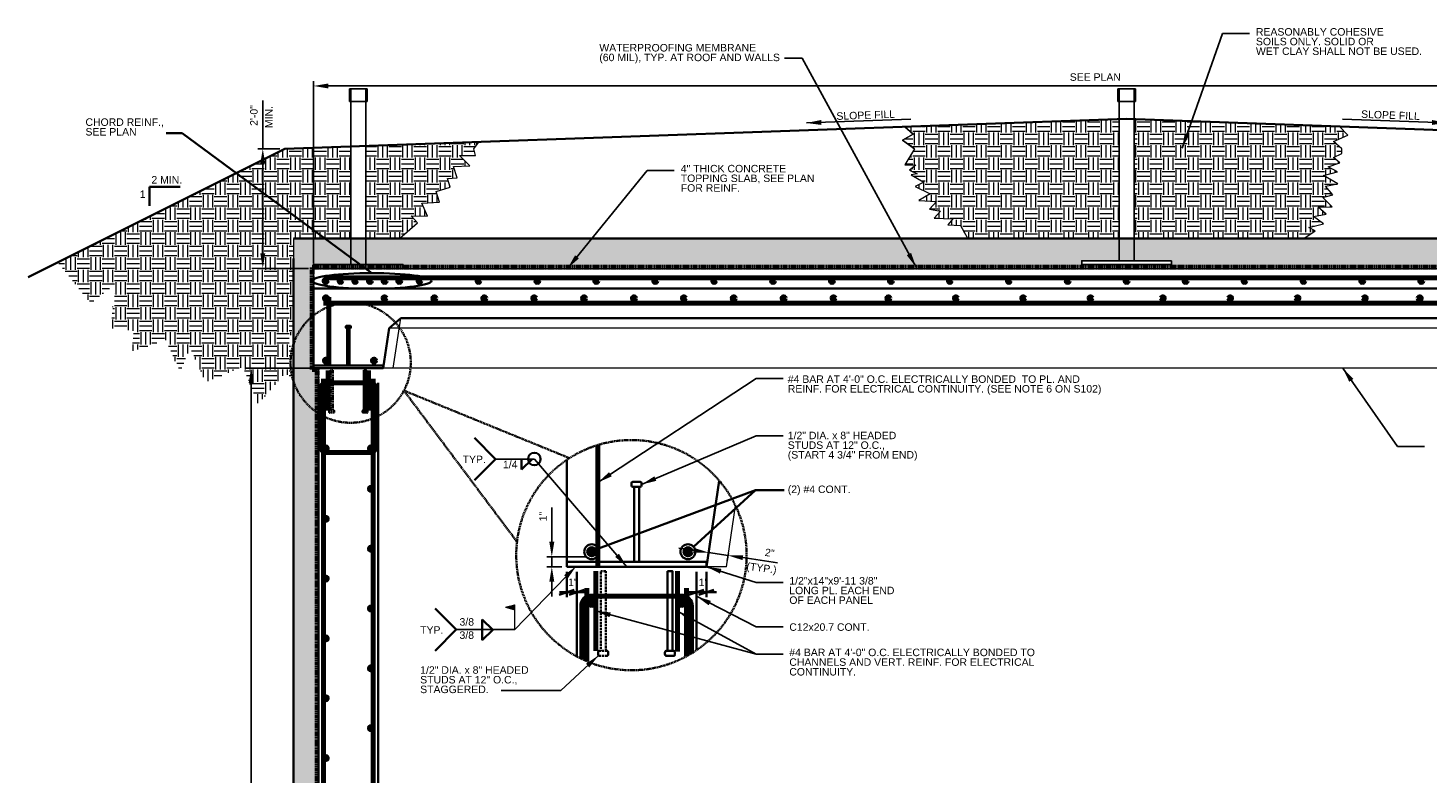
# Model space of a CAD drawing. Header units: inches. Extents: x -829 to 2226, y 10 to 4755.
# Tile 17 of 54: x -615 to -335, y 1485 to 1634. Entities that reach past the tile are written whole.
import ezdxf
from ezdxf.enums import TextEntityAlignment as Align

# ---------------------------------------------------------------- set-up
doc = ezdxf.new("R2010")
doc.units = ezdxf.units.IN
doc.header["$LTSCALE"] = 0.5
doc.header["$MEASUREMENT"] = 0
doc.linetypes.add('DGN Style 3', pattern=[0.621993, 0.444281, -0.177712])
for name, color, linetype, lineweight in [('G-ANNO-DIM', 7, 'Continuous', 0), ('G-ANNO-DIMS', 7, 'Continuous', 35), ('G-ANNO-PATT', 7, 'Continuous', 18), ('G-ANNO-TEXT', 7, 'Continuous', 35), ('Level 1', 7, 'Continuous', 0), ('S-FSTN-MISC', 7, 'Continuous', 25), ('S-REIN-RBAR', 7, 'Continuous', 70), ('S-WALL-LOAD', 7, 'Continuous', 35), ('S-WALL-SHEA', 7, 'Continuous', 35)]:
    doc.layers.add(name, color=color, linetype=linetype, lineweight=lineweight)
doc.styles.add('AEC_3 4_1 0 Scale', font='arial.ttf', dxfattribs={"height": 1.5})
doc.dimstyles.new("3 4 1'-0", dxfattribs={"dimtxt": 1.5, "dimasz": 3, "dimexe": 1, "dimexo": 1, "dimgap": 1, "dimtad": 1, "dimdec": 4, "dimzin": 15, "dimdsep": 46, "dimlunit": 4, "dimtxsty": 'AEC_3 4_1 0 Scale', "dimcen": 0.09, "dimadec": 4, "dimazin": 3, "dimtfac": 1, "dimtdec": 4, "dimtofl": 0, "dimtmove": 0, "dimatfit": 3, "dimfxl": 1, "dimfrac": 2, "dimtolj": 1, "dimtzin": 15, "dimarcsym": 0})
pattern_1 = [(0, (-935.389, 1131.2304), (2.5, 2.5), [2.5, -2.5]), (0, (-935.389, 1132.168), (2.5, 2.5), [2.5, -2.5]), (0, (-935.389, 1133.1054), (2.5, 2.5), [2.5, -2.5]), (90, (-935.0764, 1133.418), (-2.5, 2.5), [2.5, -2.5]), (90, (-934.139, 1133.418), (-2.5, 2.5), [2.5, -2.5]), (90, (-933.2014, 1133.418), (-2.5, 2.5), [2.5, -2.5])]

# ---------------------------------------------------------------- blocks, each defined once
blk = doc.blocks.new('REINFDOT')
for radius in [0.00313, 0.00187, 0.000625]:
    blk.add_circle((0, 0), radius)
blk = doc.blocks.new('REINF. DOT_1')
at = {"layer": 'S-REIN-RBAR', "extrusion": (0, 0, -1), "xscale": 100, "yscale": -100, "zscale": 100, "rotation": 90}
blk.add_blockref('REINFDOT', (-36.53, 24.59), dxfattribs=at)
blk = doc.blocks.new('REINF. DOT')
at = {"layer": 'S-REIN-RBAR', "xscale": 100, "yscale": 100, "zscale": 100, "rotation": 90.00000000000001}
blk.add_blockref('REINFDOT', (36.53, 24.59), dxfattribs=at)
blk = doc.blocks.new('*U318')
at = {"layer": 'G-ANNO-TEXT'}
for p, q in [((-0.25, 3), (-0.25, -4.5)), ((-0.5, -4.63), (-0.5, -4.88)), ((-0.38, -4.5), (0.37, -4.5)), ((-0.38, -5), (0.37, -5)), ((0.5, -4.63), (0.5, -4.88))]:
    blk.add_line(p, q, dxfattribs=at)
at = {"layer": 'G-ANNO-TEXT', "flags": 128}
blk.add_lwpolyline([(-0.25, 3), (0.25, 3), (0.25, -4.5)], dxfattribs=at)
at = {"layer": 'G-ANNO-TEXT', "extrusion": (0, 0, -1)}
for centre, start, end in [((0.37, -4.63), 0, 90), ((0.37, -4.88), 270, 0), ((-0.38, -4.63), 90, 180), ((-0.38, -4.88), 180, 270)]:
    blk.add_arc(centre, 0.125, start, end, dxfattribs=at)
blk = doc.blocks.new('field')
at = {"layer": 'Level 1'}
for p, q in [((-0.094, 0.225), (0, 0.25)), ((-0.094, 0.225), (0, 0.2)), ((0, 0), (0, 0.25))]:
    blk.add_line(p, q, dxfattribs=at)
for points in [[(-0.002, 0.247), (-0.086, 0.225), (-0.002, 0.202)], [(-0.004, 0.245), (-0.078, 0.225), (-0.004, 0.205)], [(-0.006, 0.242), (-0.07, 0.225), (-0.006, 0.208)], [(-0.008, 0.24), (-0.063, 0.225), (-0.008, 0.21)], [(-0.01, 0.237), (-0.055, 0.225), (-0.01, 0.213)], [(-0.012, 0.234), (-0.047, 0.225), (-0.012, 0.215)], [(-0.014, 0.218), (-0.014, 0.232), (-0.04, 0.225)], [(-0.016, 0.221), (-0.016, 0.229), (-0.032, 0.225)], [(-0.018, 0.223), (-0.018, 0.227), (-0.024, 0.225)]]:
    blk.add_3dface(points, dxfattribs=at)
blk = doc.blocks.new('all_around')
at = {"layer": 'G-ANNO-TEXT'}
blk.add_circle((0, 0), 0.0625, dxfattribs=at)
blk = doc.blocks.new('*D326')
at = {"layer": 'Defpoints', "color": 0, "transparency": 16777216}
for p in [(-478.62, 1530.54), (-474.71, 1529.95), (-474.91, 1528.6)]:
    blk.add_point(p, dxfattribs=at)
at = {"layer": 'G-ANNO-DIMS', "color": 0, "lineweight": -2, "transparency": 16777216}
for p, q in [((-481.79, 1529.63), (-484.76, 1530.07)), ((-478.77, 1529.55), (-478.97, 1528.2)), ((-478.82, 1529.18), (-474.91, 1528.6)), ((-474.85, 1528.97), (-475.06, 1527.61)), ((-471.94, 1528.16), (-464.98, 1527.12))]:
    blk.add_line(p, q, dxfattribs=at)
at = {"layer": 'G-ANNO-DIMS', "color": 0, "transparency": 16777216}
for points in [[(-481.72, 1530.12), (-481.86, 1529.13), (-478.82, 1529.18)], [(-471.87, 1528.65), (-472.02, 1527.66), (-474.91, 1528.6)]]:
    blk.add_solid(points, dxfattribs=at)
at = {"layer": 'G-ANNO-DIMS', "color": 0, "transparency": 16777216, "insert": (-466.57, 1529.13), "char_height": 1.5, "attachment_point": 5, "rotation": 351.5, "style": 'AEC_3 4_1 0 Scale'}
blk.add_mtext('\\A1;2"', dxfattribs=at)
blk = doc.blocks.new('*D327')
at = {"layer": 'Defpoints', "color": 0, "transparency": 16777216}
for p in [(-510.24, 1528.34), (-502.25, 1528.34), (-507.25, 1526.34)]:
    blk.add_point(p, dxfattribs=at)
at = {"layer": 'G-ANNO-DIMS', "color": 0, "lineweight": -2, "transparency": 16777216}
for p, q in [((-510.24, 1531.34), (-510.24, 1538.19)), ((-503.25, 1528.34), (-511.24, 1528.34)), ((-510.24, 1526.34), (-510.24, 1528.34)), ((-508.25, 1526.34), (-511.24, 1526.34)), ((-510.24, 1523.34), (-510.24, 1520.34))]:
    blk.add_line(p, q, dxfattribs=at)
at = {"layer": 'G-ANNO-DIMS', "color": 0, "transparency": 16777216}
for points in [[(-510.74, 1531.34), (-509.74, 1531.34), (-510.24, 1528.34)], [(-510.74, 1523.34), (-509.74, 1523.34), (-510.24, 1526.34)]]:
    blk.add_solid(points, dxfattribs=at)
at = {"layer": 'G-ANNO-DIMS', "color": 0, "transparency": 16777216, "insert": (-512, 1536.4), "char_height": 1.5, "attachment_point": 5, "rotation": 90, "style": 'AEC_3 4_1 0 Scale'}
blk.add_mtext('\\A1;1"', dxfattribs=at)
blk = doc.blocks.new('*D328')
at = {"layer": 'Defpoints', "color": 0, "transparency": 16777216}
for p in [(-570.5, 1566.18), (-557.02, 1566.18), (-562.52, 1390.18)]:
    blk.add_point(p, dxfattribs=at)
at = {"layer": 'G-ANNO-DIMS', "color": 0, "lineweight": -2, "transparency": 16777216}
for p, q in [((-558.02, 1566.18), (-571.5, 1566.18)), ((-570.5, 1393.18), (-570.5, 1563.18)), ((-563.52, 1390.18), (-571.5, 1390.18))]:
    blk.add_line(p, q, dxfattribs=at)
at = {"layer": 'G-ANNO-DIMS', "color": 0, "transparency": 16777216}
for points in [[(-571, 1563.18), (-570, 1563.18), (-570.5, 1566.18)], [(-571, 1393.18), (-570, 1393.18), (-570.5, 1390.18)]]:
    blk.add_solid(points, dxfattribs=at)
at = {"layer": 'G-ANNO-DIMS', "color": 0, "transparency": 16777216, "insert": (-572.27, 1461.71), "char_height": 1.5, "attachment_point": 5, "rotation": 90, "style": 'AEC_3 4_1 0 Scale'}
blk.add_mtext('\\A1;14\'-8"', dxfattribs=at)
blk = doc.blocks.new('*D329')
at = {"layer": 'Defpoints', "color": 0, "transparency": 16777216}
for p in [(-232.02, 1622.77), (-558.02, 1586.18), (-232.02, 1586.18)]:
    blk.add_point(p, dxfattribs=at)
at = {"layer": 'G-ANNO-DIMS', "color": 0, "lineweight": -2, "transparency": 16777216}
for p, q in [((-558.02, 1587.18), (-558.02, 1623.77)), ((-555.02, 1622.77), (-235.02, 1622.77)), ((-232.02, 1587.18), (-232.02, 1623.77))]:
    blk.add_line(p, q, dxfattribs=at)
at = {"layer": 'G-ANNO-DIMS', "color": 0, "transparency": 16777216}
for points in [[(-555.02, 1623.27), (-555.02, 1622.27), (-558.02, 1622.77)], [(-235.02, 1623.27), (-235.02, 1622.27), (-232.02, 1622.77)]]:
    blk.add_solid(points, dxfattribs=at)
at = {"layer": 'G-ANNO-DIMS', "color": 0, "transparency": 16777216, "insert": (-401.3, 1624.55), "char_height": 1.5, "attachment_point": 5, "style": 'AEC_3 4_1 0 Scale'}
blk.add_mtext('\\A1;SEE PLAN', dxfattribs=at)
blk = doc.blocks.new('*U322')
at = {"layer": 'S-REIN-RBAR'}
for p, q in [((-3.25, -8), (-3.25, 4)), ((6.75, 5), (-2.25, 5)), ((7.75, -8), (7.75, 4)), ((6.75, -9), (-2.25, -9))]:
    blk.add_line(p, q, dxfattribs=at)
at = {"layer": 'S-REIN-RBAR', "extrusion": (0, 0, -1)}
for centre, start, end in [((2.25, 4), 0, 90), ((-6.75, -8), 180, 270)]:
    blk.add_arc(centre, 1, start, end, dxfattribs=at)
at = {"layer": 'S-REIN-RBAR'}
for centre, start, end in [((6.75, 4), 0, 90), ((-2.25, -8), 180, 270)]:
    blk.add_arc(centre, 1, start, end, dxfattribs=at)
blk = doc.blocks.new('*U320')
at = {"layer": 'G-ANNO-TEXT', "linetype": 'DGN Style 3'}
for p, q in [((-0.25, 3), (-0.25, -5)), ((-0.5, -5.13), (-0.5, -5.38)), ((-0.38, -5), (0.37, -5)), ((-0.38, -5.5), (0.37, -5.5)), ((0.5, -5.13), (0.5, -5.38))]:
    blk.add_line(p, q, dxfattribs=at)
at = {"layer": 'G-ANNO-TEXT', "linetype": 'DGN Style 3', "extrusion": (0, 0, -1), "flags": 128}
blk.add_lwpolyline([(0.25, 3), (-0.25, 3), (-0.25, -5)], dxfattribs=at)
at = {"layer": 'G-ANNO-TEXT', "linetype": 'DGN Style 3', "extrusion": (0, 0, -1)}
for centre, start, end in [((0.37, -5.13), 0, 90), ((0.37, -5.38), 270, 0), ((-0.38, -5.13), 90, 180), ((-0.38, -5.38), 180, 270)]:
    blk.add_arc(centre, 0.125, start, end, dxfattribs=at)
blk = doc.blocks.new('*U319')
at = {"layer": 'G-ANNO-TEXT'}
for p, q in [((-0.25, 3), (-0.25, -5)), ((-0.5, -5.13), (-0.5, -5.38)), ((-0.38, -5), (0.37, -5)), ((-0.38, -5.5), (0.37, -5.5)), ((0.5, -5.13), (0.5, -5.38))]:
    blk.add_line(p, q, dxfattribs=at)
at = {"layer": 'G-ANNO-TEXT', "flags": 128}
blk.add_lwpolyline([(-0.25, 3), (0.25, 3), (0.25, -5)], dxfattribs=at)
at = {"layer": 'G-ANNO-TEXT', "extrusion": (0, 0, -1)}
for centre, start, end in [((0.37, -5.13), 0, 90), ((0.37, -5.38), 270, 0), ((-0.38, -5.13), 90, 180), ((-0.38, -5.38), 180, 270)]:
    blk.add_arc(centre, 0.125, start, end, dxfattribs=at)
blk = doc.blocks.new('*D349')
at = {"layer": 'Defpoints', "color": 0, "transparency": 16777216}
for p in [(-568.17, 1610.18), (-563.73, 1610.18), (-558.02, 1586.18)]:
    blk.add_point(p, dxfattribs=at)
at = {"layer": 'G-ANNO-DIMS', "color": 0, "lineweight": -2, "transparency": 16777216}
for p, q in [((-568.17, 1610.18), (-568.17, 1619.86)), ((-564.73, 1610.18), (-569.17, 1610.18)), ((-568.17, 1589.18), (-568.17, 1607.18)), ((-559.02, 1586.18), (-569.17, 1586.18))]:
    blk.add_line(p, q, dxfattribs=at)
at = {"layer": 'G-ANNO-DIMS', "color": 0, "transparency": 16777216}
for points in [[(-568.67, 1607.18), (-567.67, 1607.18), (-568.17, 1610.18)], [(-568.67, 1589.18), (-567.67, 1589.18), (-568.17, 1586.18)]]:
    blk.add_solid(points, dxfattribs=at)
at = {"layer": 'G-ANNO-DIMS', "color": 0, "transparency": 16777216, "insert": (-569.94, 1616.85), "char_height": 1.5, "attachment_point": 5, "rotation": 90, "style": 'AEC_3 4_1 0 Scale'}
blk.add_mtext('\\A1;2\'-0"', dxfattribs=at)

msp = doc.modelspace()

# ---------------------------------------------------------------- hatches: boundary and pattern name
at = {"layer": 'G-ANNO-PATT', "linetype": 'Continuous', "lineweight": 0}
h = msp.add_hatch(dxfattribs=at)
h.set_pattern_fill('EARTH', color=5, scale=10)
h.set_pattern_definition(pattern_1)
h.paths.add_polyline_path([(-396.52111, 1616.1224), (-439.46454, 1614.54848), (-437.79282, 1613.0952), (-439.97105, 1611.90113), (-437.56051, 1610.17738), (-439.46833, 1606.94915), (-437.28796, 1606.90173), (-438.52035, 1605.90591), (-437.00357, 1605.14719), (-438.23595, 1604.95751), (-435.67639, 1603.48749), (-437.43016, 1602.63393), (-434.3966, 1601.1639), (-436.67177, 1599.78872), (-433.16422, 1599.59904), (-434.5388, 1598.0816), (-432.35843, 1597.65482), (-433.59082, 1596.23221), (-429.84627, 1596.08995), (-430.88905, 1594.90445), (-428.32949, 1594.80961), (-427.00231, 1592.34377), (-425.67513, 1592.17738), (-396.52111, 1592.17738)])
h = msp.add_hatch(dxfattribs=at)
h.set_pattern_fill('EARTH', color=5, scale=10)
h.set_pattern_definition(pattern_1)
h.paths.add_polyline_path([(-355.16787, 1602.64652), (-352.70311, 1603.12072), (-355.54707, 1604.78043), (-352.75051, 1605.53915), (-354.59908, 1606.53497), (-352.32391, 1607.34111), (-353.56645, 1608.44024), (-351.88716, 1609.22606), (-351.88716, 1610.17738), (-353.58021, 1611.65601), (-350.65601, 1612.90979), (-352.32584, 1614.61255), (-393.52111, 1616.1224), (-393.52111, 1592.17738), (-359.48119, 1592.17738), (-357.20604, 1593.68413), (-358.53323, 1594.39543), (-355.54707, 1595.10673), (-357.58524, 1596.57675), (-355.02567, 1597.05095), (-356.63725, 1598.47355), (-353.84069, 1598.52097), (-355.68927, 1600.37036), (-353.69849, 1600.9394)])
h = msp.add_hatch(dxfattribs=at)
h.set_pattern_fill('EARTH', color=5, scale=10)
h.set_pattern_definition(pattern_1)
h.paths.add_polyline_path([(-533.42561, 1601.58685), (-530.58537, 1602.49016), (-531.13481, 1604.21774), (-529.20027, 1604.32491), (-529.9205, 1606.63065), (-526.65547, 1606.77476), (-528.72012, 1608.84031), (-525.5031, 1608.84031), (-525.88722, 1610.17738), (-524.87881, 1611.51972), (-547.52111, 1610.75375), (-547.52111, 1592.17738), (-540.75093, 1592.17738), (-537.17079, 1595.2941), (-538.40817, 1596.71546), (-535.15416, 1596.68715), (-536.25851, 1599.28111), (-532.7534, 1599.47325)])
h = msp.add_hatch(dxfattribs=at)
h.set_pattern_fill('EARTH', color=5, scale=10)
h.set_pattern_definition(pattern_1)
h.paths.add_polyline_path([(-550.52111, 1610.64706), (-563.72749, 1610.17738), (-573.51026, 1605.28599), (-555.75083, 1592.17738), (-550.52111, 1592.17738)])
h = msp.add_hatch(dxfattribs=at)
h.set_pattern_fill('EARTH', color=5, scale=10)
h.set_pattern_definition(pattern_1)
edge = h.paths.add_edge_path()
edge.add_ellipse((-553.5378, 1571.58548), major_axis=(9.13156, 0), ratio=0.926017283, start_angle=158.2810631, end_angle=194.1782592, ccw=False)
edge.add_line((-562.02111, 1574.71465), (-562.02111, 1592.17738))
edge.add_line((-562.02111, 1592.17738), (-555.75083, 1592.17738))
edge.add_line((-555.75083, 1592.17738), (-573.51026, 1605.28599))
edge.add_line((-573.51026, 1605.28599), (-609.24138, 1587.42043))
edge.add_line((-609.24138, 1587.42043), (-602.64988, 1579.18721))
edge.add_line((-602.64988, 1579.18721), (-597.70751, 1583.14406))
edge.add_line((-597.70751, 1583.14406), (-598.66124, 1574.16705))
edge.add_line((-598.66124, 1574.16705), (-593.98879, 1573.67064))
edge.add_line((-593.98879, 1573.67064), (-594.4852, 1569.49819))
edge.add_line((-594.4852, 1569.49819), (-587.59599, 1571.85005))
edge.add_line((-587.59599, 1571.85005), (-584.74413, 1565.46085))
edge.add_line((-584.74413, 1565.46085), (-582.70669, 1570.30539))
edge.add_line((-582.70669, 1570.30539), (-579.61872, 1563.33951))
edge.add_line((-579.61872, 1563.33951), (-572.15284, 1566.42749))
edge.add_line((-572.15284, 1566.42749), (-569.06486, 1558.96161))
edge.add_line((-569.06486, 1558.96161), (-563.66417, 1565.14162))
edge.add_line((-563.66417, 1565.14162), (-562.22348, 1564.26171))
edge.add_arc((-550.55477, 1567.26326), 12.04857, 180, 194.425496, ccw=False)
edge.add_arc((-550.55477, 1567.26326), 12.04857, 169.2322301, 180, ccw=False)
at = {"layer": 'G-ANNO-TEXT', "linetype": 'Continuous', "lineweight": 0}
h = msp.add_hatch(dxfattribs=at)
h.set_pattern_fill('AR-SAND', color=5)
h.set_pattern_definition([(37.5, (-935.3889, 1131.2304), (-0.0629934, 1.9268238), [0, -1.52, 0, -1.7, 0, -1.625]), (7.5, (-935.389, 1131.2304), (1.769777, 2.822146), [0, -0.82, 0, -1.37, 0, -0.525]), (327.5, (-936.6189, 1131.2304), (3.114142, 0.005659), [0, -0.5, 0, -1.8, 0, -2.35]), (317.5, (-936.619, 1131.2304), (3.006127, 0.8776756), [0, -0.25, 0, -1.18, 0, -1.35])])
h.paths.add_polyline_path([(-603.63297, 1390.17738), (-562.94287, 1390.17738, -0.213571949), (-557.27111, 1398.35003), (-557.27111, 1565.92738), (-558.27111, 1565.92738), (-558.27111, 1586.42738), (-231.77111, 1586.42738), (-231.77111, 1565.92738), (-232.77111, 1565.92738), (-232.77111, 1390.42738), (-227.27111, 1390.42738), (-227.27111, 1390.17738), (-183.40925, 1390.17738), (-183.40925, 1366.17738), (-183.40925, 1360.17738), (-177.11562, 1360.17738), (-175.40925, 1360.17738), (-175.40925, 1396.17738), (-228.02111, 1396.17738), (-228.02111, 1592.17738), (-562.02111, 1592.17738), (-562.02111, 1396.17738), (-609.63297, 1396.17738), (-609.63297, 1360.17738), (-603.63297, 1360.17738), (-603.63297, 1366.17738)])
h.paths.add_polyline_path([(-404.02111, 1586.97738), (-404.02111, 1587.72738), (-386.02111, 1587.72738), (-386.02111, 1586.97738)], flags=16)

# ---------------------------------------------------------------- linework, layer by layer
at = {"layer": 'G-ANNO-DIMS'}
for p, q in [((-507.24654, 1525.34265), (-507.24654, 1520.22042)), ((-505.24654, 1525.34265), (-505.24654, 1520.22042)), ((-481.24654, 1525.34265), (-481.24654, 1520.22042)), ((-479.24654, 1525.34265), (-479.24654, 1520.22042)), ((-505.74654, 1521.72042), (-508.74654, 1520.72042)), ((-503.47528, 1521.22042), (-508.7124, 1521.22042)), ((-506.74654, 1520.72042), (-503.74654, 1521.72042)), ((-482.95065, 1521.22042), (-481.24654, 1521.22042)), ((-479.74654, 1521.72042), (-482.74654, 1520.72042)), ((-477.24654, 1521.22042), (-482.35478, 1521.22042)), ((-480.74654, 1520.72042), (-477.74654, 1521.72042))]:
    msp.add_line(p, q, dxfattribs=at)
at = {"layer": 'G-ANNO-PATT'}
for p, q in [((-542.02111, 1566.17738), (-540.5266, 1576.17738)), ((-247.22, 1574.19934), (-542.82222, 1574.19934)), ((-246.02111, 1566.17738), (-544.02111, 1566.17738)), ((-475.24654, 1526.34265), (-473.41974, 1538.56603)), ((-475.24654, 1526.34265), (-479.24654, 1526.34265))]:
    msp.add_line(p, q, dxfattribs=at)
at = {"layer": 'G-ANNO-PATT', "flags": 128}
for points in [[(-396.52111, 1616.1224), (-439.46454, 1614.54848), (-437.79282, 1613.0952), (-439.97105, 1611.90113), (-437.56051, 1610.17738), (-439.46833, 1606.94915), (-437.28796, 1606.90173), (-438.52035, 1605.90591), (-437.00357, 1605.14719), (-438.23595, 1604.95751), (-435.67639, 1603.48749), (-437.43016, 1602.63393), (-434.3966, 1601.1639), (-436.67177, 1599.78872), (-433.16422, 1599.59904), (-434.5388, 1598.0816), (-432.35843, 1597.65482), (-433.59082, 1596.23221), (-429.84627, 1596.08995), (-430.88905, 1594.90445), (-428.32949, 1594.80961), (-427.00231, 1592.34377), (-425.67513, 1592.17738), (-359.48119, 1592.17738), (-357.20604, 1593.68413), (-358.53323, 1594.39543), (-355.54707, 1595.10673), (-357.58524, 1596.57675), (-355.02567, 1597.05095), (-356.63725, 1598.47355), (-353.84069, 1598.52097), (-355.68927, 1600.37036), (-353.69849, 1600.9394), (-355.16787, 1602.64652), (-352.70311, 1603.12072), (-355.54707, 1604.78043), (-352.75051, 1605.53915), (-354.59908, 1606.53497), (-352.32391, 1607.34111), (-353.56645, 1608.44024), (-351.88716, 1609.22606), (-351.88716, 1610.17738), (-353.58021, 1611.65601), (-350.65601, 1612.90979), (-352.32584, 1614.61255), (-393.52111, 1616.1224)], [(-437.56051, 1610.17738), (-439.97105, 1611.90113), (-437.79282, 1613.0952), (-439.46454, 1614.54848)], [(-228.02111, 1592.17738), (-562.02111, 1592.17738), (-562.02111, 1396.17738), (-609.63297, 1396.17738), (-609.63297, 1360.17738), (-603.63297, 1360.17738), (-603.63297, 1366.17738), (-603.63297, 1366.17738), (-603.63297, 1390.17738), (-562.52111, 1390.17738), (-558.02111, 1390.17738), (-557.02111, 1390.17738), (-557.02111, 1393.14688), (-557.02111, 1563.20788), (-557.02111, 1566.17738), (-558.02111, 1566.17738), (-558.02111, 1566.17738), (-558.02111, 1586.17738), (-507.0768, 1586.17695), (-232.02111, 1586.17738)]]:
    msp.add_lwpolyline(points, dxfattribs=at)
for points, elevation in [([(-396.52111, 1616.1224), (-439.46454, 1614.54848), (-437.79282, 1613.0952), (-439.97105, 1611.90113), (-437.56051, 1610.17738), (-439.46833, 1606.94915), (-437.28796, 1606.90173), (-438.52035, 1605.90591), (-437.00357, 1605.14719), (-438.23595, 1604.95751), (-435.67639, 1603.48749), (-437.43016, 1602.63393), (-434.3966, 1601.1639), (-436.67177, 1599.78872), (-433.16422, 1599.59904), (-434.5388, 1598.0816), (-432.35843, 1597.65482), (-433.59082, 1596.23221), (-429.84627, 1596.08995), (-430.88905, 1594.90445), (-428.32949, 1594.80961), (-427.00231, 1592.34377), (-425.67513, 1592.17738), (-396.52111, 1592.17738), (-396.52111, 1616.1224)], -0.72199), ([(-393.52111, 1592.17738), (-359.48119, 1592.17738), (-357.20604, 1593.68413), (-358.53323, 1594.39543), (-355.54707, 1595.10673), (-357.58524, 1596.57675), (-355.02567, 1597.05095), (-356.63725, 1598.47355), (-353.84069, 1598.52097), (-355.68927, 1600.37036), (-353.69849, 1600.9394), (-355.16787, 1602.64652), (-352.70311, 1603.12072), (-355.54707, 1604.78043), (-352.75051, 1605.53915), (-354.59908, 1606.53497), (-352.32391, 1607.34111), (-353.56645, 1608.44024), (-351.88716, 1609.22606), (-351.88716, 1610.17738), (-353.58021, 1611.65601), (-350.65601, 1612.90979), (-352.32584, 1614.61255), (-393.52111, 1616.1224), (-393.52111, 1592.17738)], -0.65483), ([(-547.52111, 1592.17738), (-540.75093, 1592.17738), (-537.17079, 1595.2941), (-538.40817, 1596.71546), (-535.15416, 1596.68715), (-536.25851, 1599.28111), (-532.7534, 1599.47325), (-533.42561, 1601.58685), (-530.58537, 1602.49016), (-531.13481, 1604.21774), (-529.20027, 1604.32491), (-529.9205, 1606.63065), (-526.65547, 1606.77476), (-528.72012, 1608.84031), (-525.5031, 1608.84031), (-525.88722, 1610.17738), (-524.87881, 1611.51972), (-547.52111, 1610.75375), (-547.52111, 1592.17738)], -1.04287)]:
    msp.add_lwpolyline(points, close=True, dxfattribs=dict(at, elevation=elevation))
at = {"layer": 'G-ANNO-TEXT'}
for p, q in [((-563.72749, 1610.17738), (-395.02111, 1616.17738)), ((-226.31474, 1610.17738), (-395.02111, 1616.17738)), ((-563.72749, 1610.17738), (-615.22862, 1584.42681)), ((-584.72543, 1602.52052), (-590.8508, 1602.52052)), ((-590.8508, 1602.52052), (-590.8508, 1598.74635)), ((-562.02111, 1592.17738), (-228.02111, 1592.17738)), ((-562.02111, 1396.17738), (-562.02111, 1588.17738)), ((-542.82222, 1574.19934), (-540.5266, 1576.17738)), ((-540.5266, 1576.17738), (-249.51562, 1576.17738)), ((-544.02111, 1566.17738), (-542.82222, 1574.19934)), ((-521.50731, 1547.94083), (-525.74228, 1552.1758)), ((-521.50731, 1547.94083), (-525.74228, 1543.70586)), ((-516.28535, 1545.84346), (-514.17788, 1547.91212)), ((-516.28535, 1547.90839), (-516.28535, 1545.84346)), ((-479.24654, 1526.34265), (-476.668, 1543.59604)), ((-500.90197, 1530.01141), (-469.41771, 1541.69202)), ((-529.38996, 1513.71556), (-533.62493, 1517.95053)), ((-524.16801, 1515.74804), (-522.06053, 1513.67938)), ((-524.16801, 1513.68311), (-524.16801, 1515.74804)), ((-529.38996, 1513.71556), (-533.62493, 1509.48059)), ((-524.16801, 1511.61819), (-522.06053, 1513.68684)), ((-524.16801, 1513.68311), (-524.16801, 1511.61819))]:
    msp.add_line(p, q, dxfattribs=at)
at = {"layer": 'G-ANNO-TEXT', "linetype": 'DGN Style 3'}
for q in [(-506.7059, 1548.12405), (-517.21668, 1531.34285)]:
    msp.add_line((-539.88474, 1561.66698), q, dxfattribs=at)
at = {"layer": 'G-ANNO-TEXT', "flags": 128}
for points in [[(-546.33016, 1585.22378), (-584.35109, 1613.28783), (-587.50877, 1613.28783)], [(-558.02111, 1566.17738), (-558.02111, 1582.17738), (-507.01863, 1582.17738)], [(-232.02111, 1566.17738), (-232.02111, 1582.17738), (-558.02111, 1582.17738)], [(-507.24654, 1526.34265), (-507.24654, 1547.76817)], [(-481.84023, 1530.35495), (-469.41771, 1541.69202), (-463.65297, 1541.69202)]]:
    msp.add_lwpolyline(points, dxfattribs=at)
at = {"layer": 'G-ANNO-TEXT', "linetype": 'DGN Style 3'}
for centre, radius in [((-550.55477, 1567.26326), 12.04857), ((-494.27991, 1528.65886), 23.09327)]:
    msp.add_circle(centre, radius, dxfattribs=at)
at = {"layer": 'G-ANNO-TEXT'}
for centre in [(-502.24654, 1529.34265), (-482.94945, 1529.34265)]:
    msp.add_circle(centre, 1.5017, dxfattribs=at)
msp.add_ellipse((-546.33016, 1583.66471, -7.03937), major_axis=(11.96715, 0), ratio=0.13027927, dxfattribs=at)
for points in [[(-558.02111, 1566.17738), (-544.02111, 1566.17738), (-544.02111, 1566.67738), (-558.02111, 1566.67738)], [(-507.24654, 1526.34265), (-479.24654, 1526.34265), (-479.24654, 1527.34265), (-507.24654, 1527.34265)]]:
    msp.add_3dface(points, dxfattribs=at)
at = {"layer": 'S-FSTN-MISC'}
for p, q in [((-550.52111, 1586.92738, -7.03937), (-550.52111, 1622.17738, -7.03937)), ((-547.52111, 1586.92738, -7.03937), (-547.52111, 1622.17738, -7.03937)), ((-396.52111, 1587.72738, -7.03937), (-396.52111, 1622.17738, -7.03937)), ((-393.52111, 1587.72738, -7.03937), (-393.52111, 1622.17738, -7.03937))]:
    msp.add_line(p, q, dxfattribs=at)
for points in [[(-547.27111, 1622.17738, -7.03937), (-550.77111, 1622.17738, -7.03937), (-550.77111, 1619.67738, -7.03937), (-547.27111, 1619.67738, -7.03937)], [(-393.27111, 1622.17738, -7.03937), (-396.77111, 1622.17738, -7.03937), (-396.77111, 1619.67738, -7.03937), (-393.27111, 1619.67738, -7.03937)], [(-540.02111, 1586.92738, -7.03937), (-558.02111, 1586.92738, -7.03937), (-558.02111, 1586.17738, -7.03937), (-540.02111, 1586.17738, -7.03937)], [(-386.02111, 1587.72738, -7.03937), (-404.02111, 1587.72738, -7.03937), (-404.02111, 1586.97738, -7.03937), (-386.02111, 1586.97738, -7.03937)]]:
    msp.add_3dface(points, dxfattribs=at)
at = {"layer": 'S-REIN-RBAR'}
for p, q in [((-555.90306, 1584.2899, -7.03937), (-233.90306, 1584.2899, -7.03937)), ((-554.9021, 1566.67738), (-554.9021, 1580.43811)), ((-556.02111, 1579.17738), (-234.02111, 1579.17738)), ((-556.02111, 1390.61438), (-556.02111, 1564.02038)), ((-555.0896, 1565.6692), (-555.0896, 1557.6692)), ((-546.95163, 1565.6692), (-546.95163, 1557.6692)), ((-546.02011, 1390.61438), (-546.02011, 1564.02038)), ((-501.00851, 1526.34265), (-501.00851, 1550.75015)), ((-501.44601, 1525.46865, 7.03937), (-501.44601, 1509.46865, 7.03937)), ((-485.04506, 1525.46865, 7.03937), (-485.04506, 1509.3263, 7.03937)), ((-503.24654, 1507.37745), (-503.24654, 1522.02865)), ((-483.24454, 1508.37292), (-483.24454, 1522.02865)), ((-504.24554, 1507.82655, 7.03937), (-504.24554, 1518.45261, 7.03937)), ((-484.24554, 1520.45261, 7.03937), (-502.24554, 1520.45261, 7.03937)), ((-482.24554, 1508.94915, 7.03937), (-482.24554, 1518.45261, 7.03937))]:
    msp.add_line(p, q, dxfattribs=at)
at = {"layer": 'S-REIN-RBAR', "extrusion": (0, 0, -1)}
msp.add_arc((502.24554, 1518.45261, -7.03937), 2, 0, 90, dxfattribs=at)
at = {"layer": 'S-REIN-RBAR'}
msp.add_arc((-484.24554, 1518.45261, 7.03937), 2, 0, 90, dxfattribs=at)
at = {"layer": 'S-WALL-LOAD'}
for p, q in [((-557.02111, 1388.67738), (-557.02111, 1563.20788)), ((-545.02111, 1388.67738), (-545.02111, 1563.20788)), ((-505.24654, 1508.33567), (-505.24654, 1520.40365)), ((-481.24654, 1509.59502), (-481.24654, 1520.40365))]:
    msp.add_line(p, q, dxfattribs=at)
at = {"layer": 'S-WALL-SHEA', "linetype": 'DGN Style 3', "lineweight": 70, "flags": 128}
msp.add_lwpolyline([(-584.27111, 1360.17738), (-584.27111, 1372.42738), (-562.77111, 1372.42738), (-562.77111, 1390.42738), (-557.27111, 1390.42738), (-557.27111, 1565.92738), (-558.27111, 1565.92738), (-558.27111, 1586.42738), (-231.77111, 1586.42738), (-231.77111, 1565.92738), (-232.77111, 1565.92738), (-232.77111, 1390.42738), (-227.27111, 1390.42738), (-227.27111, 1372.42738), (-205.77111, 1372.42738), (-205.77111, 1360.17738)], dxfattribs=at)

# ---------------------------------------------------------------- block references
at = {"layer": 'G-ANNO-TEXT', "rotation": 180}
msp.add_blockref('*U318', (-551.02112, 1569.67736), dxfattribs=at)
at = {"layer": 'G-ANNO-TEXT', "linetype": 'DGN Style 3', "extrusion": (0, 0, -1)}
msp.add_blockref('*U320', (554.367, 1562.74039), dxfattribs=at)
at = {"layer": 'G-ANNO-TEXT'}
msp.add_blockref('*U319', (-547.67422, 1562.74039), dxfattribs=at)
at = {"layer": 'G-ANNO-TEXT', "xscale": 2, "yscale": 2, "zscale": 2, "rotation": 180}
msp.add_blockref('*U318', (-493.24655, 1533.34262), dxfattribs=at)
at = {"layer": 'G-ANNO-TEXT', "linetype": 'DGN Style 3', "extrusion": (0, 0, -1), "xscale": 2, "yscale": 2, "zscale": 2}
msp.add_blockref('*U320', (499.93831, 1519.46869, -7.03937), dxfattribs=at)
at = {"layer": 'G-ANNO-TEXT', "xscale": 2, "yscale": 2, "zscale": 2}
msp.add_blockref('*U319', (-486.55276, 1519.46869, 7.03937), dxfattribs=at)
at = {"layer": 'Level 1', "xscale": 20, "yscale": 20, "zscale": 20}
for name, p in [('all_around', (-513.73763, 1547.94083)), ('field', (-517.62028, 1513.71556))]:
    msp.add_blockref(name, p, dxfattribs=at)
at = {"layer": 'S-REIN-RBAR', "rotation": 180}
for p in [(-519.02566, 1608.25835, -7.03937), (-516.07291, 1608.25835, -7.03937), (-513.12015, 1608.25835, -7.03937), (-510.1674, 1608.25835, -7.03937), (-507.21464, 1608.25835, -7.03937), (-504.26188, 1608.25835, -7.03937), (-500.21999, 1608.25835, -7.03937), (-488.40897, 1608.25835, -7.03937), (-476.59794, 1608.25835, -7.03937), (-464.78692, 1608.25835, -7.03937), (-452.9759, 1608.25835, -7.03937), (-441.16487, 1608.25835, -7.03937), (-429.35385, 1608.25835, -7.03937), (-429.35385, 1608.25835, -7.03937), (-417.54282, 1608.25835, -7.03937), (-405.7318, 1608.25835, -7.03937), (-393.92078, 1608.25835, -7.03937), (-382.10975, 1608.25835, -7.03937), (-370.29873, 1608.25835, -7.03937), (-358.48771, 1608.25835, -7.03937), (-346.67668, 1608.25835, -7.03937), (-334.86566, 1608.25835, -7.03937), (-323.05464, 1608.25835, -7.03937), (-311.24361, 1608.25835, -7.03937), (-299.43259, 1608.25835, -7.03937), (-518.98771, 1604.76681), (-507.23771, 1604.76681), (-497.23771, 1604.76681), (-487.23771, 1604.76681), (-477.23771, 1604.76681), (-467.23771, 1604.76681), (-457.23771, 1604.76681), (-447.23771, 1604.76681), (-437.23771, 1604.76681), (-427.23771, 1604.76681), (-417.23771, 1604.76681), (-406.23771, 1604.76681), (-392.73771, 1604.76681), (-379.23771, 1604.76681), (-365.73771, 1604.76681), (-518.98771, 1592.26681), (-509.33917, 1592.26681), (-509.97801, 1587.20137), (-509.98671, 1574.65838), (-509.98671, 1566.54256), (-509.98671, 1554.54256), (-509.98671, 1542.54256), (-509.98671, 1530.54256), (-509.98671, 1518.54256)]:
    msp.add_blockref('REINF. DOT', p, dxfattribs=at)
at = {"layer": 'S-REIN-RBAR', "extrusion": (0, 0, -1), "rotation": 180}
for p in [(424.30452, 1604.76681), (410.80452, 1604.76681), (397.30452, 1604.76681), (383.80452, 1604.76681), (372.80452, 1604.76681), (592.06321, 1587.20137), (592.05452, 1574.65838), (592.05452, 1560.54256), (592.05452, 1548.54256), (592.05452, 1536.54256), (592.05452, 1524.54256), (592.05452, 1512.54256)]:
    msp.add_blockref('REINF. DOT_1', p, dxfattribs=at)
at = {"layer": 'S-REIN-RBAR'}
msp.add_blockref('*U322', (-553.27063, 1558.23238), dxfattribs=at)
at = {"layer": 'S-REIN-RBAR', "xscale": 2, "yscale": 2, "zscale": 2, "rotation": 180}
for p in [(-429.17973, 1578.52151), (-409.88264, 1578.52151), (-411.16033, 1568.39065, 7.03937)]:
    msp.add_blockref('REINF. DOT', p, dxfattribs=at)
at = {"layer": 'S-REIN-RBAR', "extrusion": (0, 0, -1), "xscale": 2, "yscale": 2, "zscale": 2, "rotation": 180}
msp.add_blockref('REINF. DOT_1', (575.33074, 1568.39065, -7.03937), dxfattribs=at)

# ---------------------------------------------------------------- texts
at = {"layer": 'G-ANNO-DIM', "color": 7, "linetype": 'Continuous', "style": 'AEC_3 4_1 0 Scale'}
for p in [(-506.00647, 1523.22042), (-479.85184, 1523.22042)]:
    msp.add_text('1"', height=1.5, dxfattribs=at).set_placement(p, align=Align.MIDDLE_CENTER)
at = {"layer": 'G-ANNO-TEXT', "color": 7, "char_height": 1.5, "style": 'AEC_3 4_1 0 Scale'}
for s, insert, attachment_point, line_spacing_factor in [('REASONABLY COHESIVE \\PSOILS ONLY. SOLID OR \\PWET CLAY SHALL NOT BE USED.', (-369.1062, 1634.37963), 1, 0.776524), ('WATERPROOFING MEMBRANE\\P(60 MIL), TYP. AT ROOF AND WALLS', (-500.71515, 1631.19181), 1, 0.776524), ('CHORD REINF.,\\PSEE PLAN', (-603.70963, 1616.27414, -7.03937), 1, 0.776524), ('4" THICK CONCRETE\\PTOPPING SLAB, SEE PLAN\\PFOR REINF.', (-484.38458, 1606.94572), 1, 0.776524), ('2 MIN.', (-584.32282, 1604.69005), 3, 0.6), ('1', (-591.66006, 1601.81187), 3, 0.6), ('1/2" DIA. x 8" HEADED\\PSTUDS AT 12" O.C.,\\P(START 4 3/4" FROM END)', (-462.94224, 1553.41859), 1, 0.776524), ('TYP.', (-528.11493, 1548.62053), 1, 0.6), ('1/4', (-520.03285, 1547.58799), 1, 0.6), ('(2) #4 CONT. ', (-462.94224, 1542.6215), 1, 0.6), ('1/2"x14"x9\'-11 3/8" \\PLONG PL. EACH END\\POF EACH PANEL', (-462.63653, 1524.2637), 1, 0.776524), ('3/8', (-528.7426, 1516.01834), 1, 0.6), ('TYP.', (-536.62728, 1514.39526), 1, 0.6), ('3/8', (-528.7426, 1513.36272), 1, 0.6), ('C12x20.7 CONT.', (-462.63653, 1514.9826), 1, 0.6), ('1/2" DIA. x 8" HEADED\\PSTUDS AT 12" O.C.,\\PSTAGGERED.', (-536.62349, 1506.36585), 1, 0.776524)]:
    msp.add_mtext(s, dxfattribs=dict(at, insert=insert, attachment_point=attachment_point, line_spacing_factor=line_spacing_factor))
at = {"layer": 'G-ANNO-TEXT', "color": 7, "char_height": 1.5, "line_spacing_factor": 0.6, "style": 'AEC_3 4_1 0 Scale'}
for s, insert, attachment_point, rotation in [('MIN.', (-567.70353, 1618.73933), 3, 90), ('SLOPE FILL', (-441.47086, 1617.89299, 1.75984), 3, 2.1100692), ('SLOPE FILL', (-347.99432, 1617.89324, 1.75984), 1, 357.8899308), ('(TYP.)', (-471.34535, 1525.28551), 7, 352.7267828)]:
    msp.add_mtext(s, dxfattribs=dict(at, insert=insert, attachment_point=attachment_point, rotation=rotation))
at = {"layer": 'G-ANNO-TEXT', "color": 7, "char_height": 1.5, "attachment_point": 1, "line_spacing_factor": 0.776524, "style": 'AEC_3 4_1 0 Scale'}
for s, insert, width in [('#4 BAR AT 4\'-0" O.C. ELECTRICALLY BONDED  TO PL. AND REINF. FOR ELECTRICAL CONTINUITY. (SEE NOTE 6 ON S102)', (-462.94224, 1564.72062), 63.0950191), ('#4 BAR AT 4\'-0" O.C. ELECTRICALLY BONDED TO CHANNELS AND VERT. REINF. FOR ELECTRICAL CONTINUITY.', (-462.63653, 1509.89897), 49.5860529)]:
    msp.add_mtext(s, dxfattribs=dict(at, insert=insert, width=width))

# ---------------------------------------------------------------- dimensions: what is measured, and where the dimension line sits
at = {"layer": 'G-ANNO-DIMS'}
dim = msp.add_linear_dim(base=(-232.02111, 1622.77132), p1=(-558.02111, 1586.17738), p2=(-232.02111, 1586.17738), text='SEE PLAN', dimstyle="3 4 1'-0", dxfattribs=at)
dim.commit()
dim.dimension.update_dxf_attribs({"geometry": '*D329', "text_midpoint": (-401.29898, 1622.77132), "dimtype": 160})
for base, p1, p2, picture, middle in [((-568.16975, 1610.17738), (-558.02111, 1586.17738), (-563.72749, 1610.17738), '*D349', (-568.16975, 1616.85268)), ((-570.50176, 1566.17738), (-562.52111, 1390.17738), (-557.02111, 1566.17738), '*D328', (-570.50176, 1461.70518))]:
    dim = msp.add_linear_dim(base=base, p1=p1, p2=p2, angle=90, dimstyle="3 4 1'-0", dxfattribs=at)
    dim.commit()
    dim.dimension.update_dxf_attribs({"geometry": picture, "text_midpoint": middle, "dimtype": 160})
for base, p1, p2, angle, text, picture, middle in [((-510.24449, 1528.34265), (-507.24654, 1526.34265), (-502.24654, 1528.34265), 90, '1"', '*D327', (-510.24449, 1536.3979)), ((-474.90926, 1528.5994), (-478.61933, 1530.53939), (-474.70672, 1529.95465), 351.5, '2"', '*D326', (-466.83252, 1527.39233))]:
    dim = msp.add_linear_dim(base=base, p1=p1, p2=p2, angle=angle, text=text, dimstyle="3 4 1'-0", override={"dimtofl": 1}, dxfattribs=at)
    dim.commit()
    dim.dimension.update_dxf_attribs({"geometry": picture, "text_midpoint": middle, "dimtype": 160})

# ---------------------------------------------------------------- leaders
at = {"layer": 'G-ANNO-TEXT'}
for points in [[(-383.89503, 1610.30633), (-375.83486, 1633.27444), (-370.42233, 1633.27444)], [(-437.22305, 1586.42738), (-460.06166, 1628.31837), (-463.61962, 1628.31837)], [(-459.21327, 1615.34784, -1.75986), (-438.30192, 1616.08146, -1.75986)], [(-330.82896, 1615.34784, -1.75986), (-351.7403, 1616.08146, -1.75986)], [(-507.0768, 1586.17695), (-491.11324, 1605.84053), (-485.70071, 1605.84053)], [(-351.71165, 1566.17738), (-340.73939, 1550.43766), (-335.32687, 1550.43766)], [(-501.00851, 1543.23225), (-469.2476, 1564.06639), (-463.83508, 1564.06639)], [(-492.24654, 1542.84265), (-469.2476, 1552.59739), (-463.83508, 1552.59739)], [(-495.20019, 1526.34265), (-513.73763, 1547.94083), (-521.50731, 1547.94083)], [(-505.33108, 1526.46155), (-517.62028, 1513.71556), (-529.38996, 1513.71556)], [(-479.24654, 1526.34265), (-469.2476, 1523.15851), (-463.83508, 1523.15851)], [(-481.24654, 1520.40365), (-469.2476, 1514.28294), (-463.83508, 1514.28294)], [(-501.44601, 1517.46865), (-469.2476, 1508.79966), (-463.83508, 1508.79966)], [(-485.04506, 1517.39748), (-469.2476, 1508.79966)], [(-500.86508, 1508.54188), (-508.4154, 1501.49267), (-520.38123, 1501.49267)]]:
    msp.add_leader(points, dimstyle="3 4 1'-0", override={"dimgap": 2}, dxfattribs=at)

doc.saveas('drawing.dxf')
